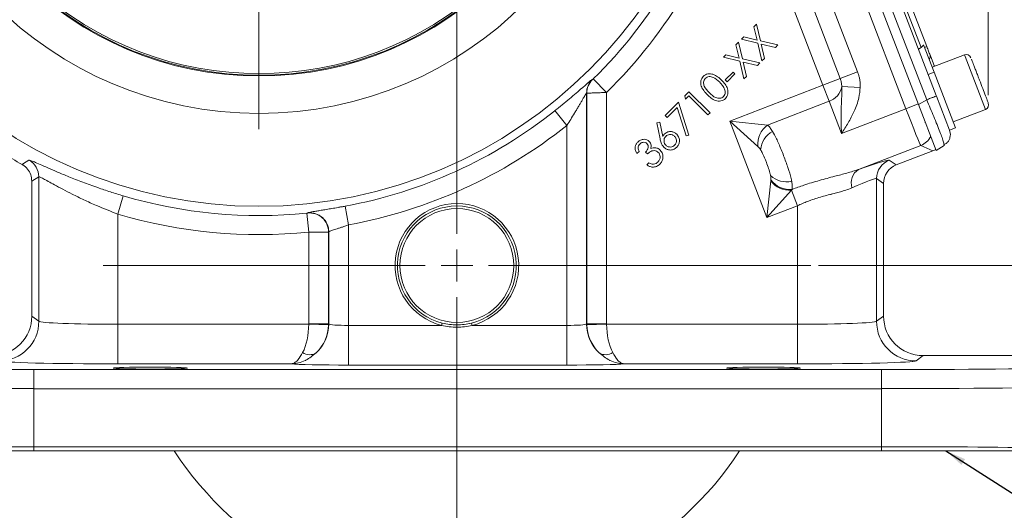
# Model space of a CAD drawing. Header units: inches. Extents: x 0.3 to 33.9, y 0.2 to 21.6.
# Tile 3 of 23: x 4.5 to 10.7, y 4.7 to 7.7. Entities that reach past the tile are written whole.
import ezdxf

# ---------------------------------------------------------------- set-up
doc = ezdxf.new("R2010")
doc.units = ezdxf.units.IN
doc.header["$MEASUREMENT"] = 0
doc.layers.add('SLD-0', color=7, linetype='Continuous', lineweight=15)
doc.styles.add('SLDTEXTSTYLE0', font='TXT', dxfattribs={"width": 0.75})
doc.dimstyles.new('SLDDIMSTYLE0', dxfattribs={"dimtxt": 0.25, "dimasz": 0.13, "dimexe": 0, "dimexo": 0.0625, "dimgap": 0.0625, "dimtad": 0, "dimtih": 1, "dimtoh": 1, "dimrnd": 1e-09, "dimzin": 12, "dimdsep": 46, "dimtxsty": 'SLDTEXTSTYLE0', "dimsah": 1, "dimcen": 0.09, "dimadec": 0, "dimazin": 3, "dimtfac": 1, "dimtofl": 0, "dimtmove": 0, "dimatfit": 3, "dimfxl": 1, "dimfrac": 2, "dimtolj": 1, "dimtzin": 12, "dimarcsym": 0})
doc.dimstyles.new('SLDDIMSTYLE1', dxfattribs={"dimtxt": 0.25, "dimasz": 0.13, "dimexe": 0, "dimexo": 0.0625, "dimgap": 0.0625, "dimtad": 0, "dimtih": 1, "dimtoh": 1, "dimrnd": 1e-09, "dimzin": 12, "dimdsep": 46, "dimtxsty": 'SLDTEXTSTYLE0', "dimsah": 1, "dimcen": 0.09, "dimadec": 0, "dimazin": 3, "dimtfac": 1, "dimtmove": 0, "dimatfit": 0, "dimfxl": 1, "dimfrac": 2, "dimtolj": 1, "dimtzin": 12, "dimarcsym": 0})
doc.dimstyles.new('SLDDIMSTYLE2', dxfattribs={"dimtxt": 0, "dimasz": 0.13, "dimexe": 0, "dimexo": 0.0625, "dimgap": 0, "dimtad": 0, "dimtih": 1, "dimtoh": 1, "dimdec": 0, "dimrnd": 1e-09, "dimzin": 0, "dimdsep": 46, "dimtxsty": 'Standard', "dimsah": 1, "dimcen": 0.09, "dimadec": 0, "dimazin": 0, "dimtfac": 0.13, "dimtdec": 0, "dimtofl": 0, "dimtmove": 0, "dimatfit": 3, "dimfxl": 1, "dimfrac": 2, "dimtolj": 1, "dimtzin": 0, "dimarcsym": 0})

# ---------------------------------------------------------------- blocks, each defined once
blk = doc.blocks.new('_D_1')
at = {"layer": 'SLD-0'}
for p, q in [((10.5999, 7.2701), (10.5999, 14.5406)), ((11.9647, 5.5562), (11.9647, 14.5406)), ((10.8956, 14.4524), (10.8448, 14.4524)), ((10.8448, 14.4524), (10.8448, 14.0555)), ((11.669, 14.4524), (11.7198, 14.4524)), ((11.7198, 14.4524), (11.7198, 14.0555)), ((10.5999, 14.4156), (10.3499, 14.4156)), ((11.9647, 14.4156), (12.2147, 14.4156)), ((10.8448, 14.0555), (10.8956, 14.0555)), ((11.7198, 14.0555), (11.669, 14.0555))]:
    blk.add_line(p, q, dxfattribs=at)
for points in [[(10.5999, 14.4156), (10.4699, 14.4356), (10.4699, 14.3956)], [(11.9647, 14.4156), (12.0947, 14.3956), (12.0947, 14.4356)]]:
    blk.add_solid(points, dxfattribs=at)
at = {"layer": 'SLD-0', "char_height": 0.25, "attachment_point": 1, "style": 'SLDTEXTSTYLE0'}
for s, insert in [('1.36', (10.8575, 14.8254, -1.8466)), ('34.7', (10.959, 14.3778, -1.8466))]:
    blk.add_mtext(s, dxfattribs=dict(at, insert=insert))
blk = doc.blocks.new('_D_2')
at = {"layer": 'SLD-0'}
for p, q in [((7.2431, 8.4799), (7.2431, 14.5406)), ((10.5999, 7.2701), (10.5999, 14.5406)), ((8.5347, 14.4524), (8.4839, 14.4524)), ((8.4839, 14.4524), (8.4839, 14.0555)), ((9.3082, 14.4524), (9.359, 14.4524)), ((9.359, 14.4524), (9.359, 14.0555)), ((7.2431, 14.4156), (8.3952, 14.4156)), ((10.5999, 14.4156), (9.4478, 14.4156)), ((8.4839, 14.0555), (8.5347, 14.0555)), ((9.359, 14.0555), (9.3082, 14.0555))]:
    blk.add_line(p, q, dxfattribs=at)
for points in [[(7.2431, 14.4156), (7.3731, 14.3956), (7.3731, 14.4356)], [(10.5999, 14.4156), (10.4699, 14.4356), (10.4699, 14.3956)]]:
    blk.add_solid(points, dxfattribs=at)
at = {"layer": 'SLD-0', "char_height": 0.25, "attachment_point": 1, "style": 'SLDTEXTSTYLE0'}
for s, insert in [('3.36', (8.4966, 14.8254, -1.8466)), ('85.3', (8.5982, 14.3778, -1.8466))]:
    blk.add_mtext(s, dxfattribs=dict(at, insert=insert))
blk = doc.blocks.new('_D_4')
at = {"layer": 'SLD-0'}
for p, q in [((13.3033, 6.1949), (13.3033, 6.4449)), ((9.5281, 6.1949), (13.4283, 6.1949)), ((12.9166, 5.6467), (12.8658, 5.6467)), ((12.8658, 5.6467), (12.8658, 5.2499)), ((13.69, 5.6467), (13.7408, 5.6467)), ((13.7408, 5.6467), (13.7408, 5.2499)), ((12.8658, 5.2499), (12.9166, 5.2499)), ((13.7408, 5.2499), (13.69, 5.2499)), ((11.9741, 5.0249), (13.4283, 5.0249)), ((13.3033, 5.0249), (13.3033, 4.7749))]:
    blk.add_line(p, q, dxfattribs=at)
for points in [[(13.3033, 6.1949), (13.3233, 6.3249), (13.2833, 6.3249)], [(13.3033, 5.0249), (13.2833, 4.8949), (13.3233, 4.8949)]]:
    blk.add_solid(points, dxfattribs=at)
at = {"layer": 'SLD-0', "char_height": 0.25, "attachment_point": 1, "style": 'SLDTEXTSTYLE0'}
for s, insert in [('1.17', (12.8785, 6.0198, -1.8466)), ('29.7', (12.98, 5.5721, -1.8466))]:
    blk.add_mtext(s, dxfattribs=dict(at, insert=insert))
blk = doc.blocks.new('_D_5')
at = {"layer": 'SLD-0'}
for p, q in [((8.5132, 9.5245), (13.4283, 9.5245)), ((13.3033, 9.5245), (13.3033, 8.2706)), ((12.9166, 7.8965), (12.8658, 7.8965)), ((12.8658, 7.8965), (12.8658, 7.4997)), ((13.69, 7.8965), (13.7408, 7.8965)), ((13.7408, 7.8965), (13.7408, 7.4997)), ((12.8658, 7.4997), (12.9166, 7.4997)), ((13.7408, 7.4997), (13.69, 7.4997)), ((13.3033, 6.1949), (13.3033, 7.4489)), ((9.5281, 6.1949), (13.4283, 6.1949))]:
    blk.add_line(p, q, dxfattribs=at)
for points in [[(13.3033, 9.5245), (13.2833, 9.3945), (13.3233, 9.3945)], [(13.3033, 6.1949), (13.3233, 6.3249), (13.2833, 6.3249)]]:
    blk.add_solid(points, dxfattribs=at)
at = {"layer": 'SLD-0', "char_height": 0.25, "attachment_point": 1, "style": 'SLDTEXTSTYLE0'}
for s, insert in [('3.33', (12.8785, 8.2696, -1.8466)), ('84.6', (12.98, 7.8219, -1.8466))]:
    blk.add_mtext(s, dxfattribs=dict(at, insert=insert))
blk = doc.blocks.new('SW_CENTERMARKSYMBOL_0')
at = {"layer": 'SLD-0', "color": 0}
for p, q in [((0, 0.2), (0, 2.4701)), ((0, 0), (0, 0.1)), ((-0.2, 0), (-2.4701, 0)), ((0, 0), (-0.1, 0)), ((0, 0), (0, -0.1)), ((0, 0), (0.1, 0)), ((0.2, 0), (2.4701, 0)), ((0, -0.2), (0, -2.4701))]:
    blk.add_line(p, q, dxfattribs=at)
blk = doc.blocks.new('SW_CENTERMARKSYMBOL_1')
at = {"layer": 'SLD-0', "color": 0}
for p, q in [((0, 0.2), (0, 2.235)), ((0, 0), (0, 0.1)), ((-0.2, 0), (-2.235, 0)), ((0, 0), (-0.1, 0)), ((0, 0), (0, -0.1)), ((0, 0), (0.1, 0)), ((0.2, 0), (2.235, 0)), ((0, -0.2), (0, -2.235))]:
    blk.add_line(p, q, dxfattribs=at)

msp = doc.modelspace()

# ---------------------------------------------------------------- linework, layer by layer
at = {"color": 7, "linetype": 'Continuous', "lineweight": 15}
for p, q in [((9.74, 8.651), (10.2711, 7.2674)), ((10.0796, 7.1841), (9.5359, 8.6005)), ((9.6183, 8.619), (10.1593, 7.2098)), ((9.6771, 8.6305), (10.2106, 7.2406)), ((9.8727, 8.3618), (10.1762, 7.5712)), ((9.9023, 8.3815), (10.2114, 7.5764)), ((9.4645, 8.2237), (9.7744, 7.4164)), ((9.6649, 7.3743), (9.355, 8.1817)), ((9.5553, 7.3323), (9.2454, 8.1396)), ((9.1196, 7.7017), (9.135, 7.7171)), ((9.135, 7.7171), (9.1599, 7.613)), ((9.1394, 7.6177), (9.1196, 7.7017)), ((9.006, 7.5881), (9.0213, 7.6034)), ((9.0258, 7.504), (9.006, 7.5881)), ((9.0213, 7.6034), (9.0462, 7.4993)), ((9.0402, 7.6223), (9.0557, 7.6378)), ((9.1442, 7.5973), (9.0402, 7.6223)), ((9.0557, 7.6378), (9.1394, 7.6177)), ((9.1703, 7.4864), (9.1442, 7.5973)), ((9.1599, 7.613), (9.2706, 7.5867)), ((9.2551, 7.5712), (9.1648, 7.5924)), ((9.1648, 7.5924), (9.1858, 7.5019)), ((9.2706, 7.5867), (9.2551, 7.5712)), ((10.1587, 7.5603), (10.1762, 7.5712)), ((10.191, 7.5876), (10.2572, 7.4153)), ((10.2114, 7.5764), (10.1974, 7.571)), ((8.9265, 7.5086), (8.942, 7.5241)), ((9.0305, 7.4836), (8.9265, 7.5086)), ((8.942, 7.5241), (9.0258, 7.504)), ((9.0566, 7.3727), (9.0305, 7.4836)), ((9.0462, 7.4993), (9.1569, 7.473)), ((9.0511, 7.4787), (9.0721, 7.3882)), ((9.1414, 7.4575), (9.0511, 7.4787)), ((9.1569, 7.473), (9.1414, 7.4575)), ((9.1858, 7.5019), (9.1703, 7.4864)), ((10.2317, 7.5235), (10.2594, 7.4515)), ((10.4489, 7.5242), (10.2453, 7.4461)), ((8.9387, 7.3658), (8.9885, 7.4156)), ((8.9995, 7.4046), (8.9497, 7.3548)), ((8.9885, 7.4156), (8.9995, 7.4046)), ((9.6649, 7.3743), (9.7744, 7.4164)), ((10.2572, 7.4153), (10.2198, 7.4009)), ((10.2572, 7.4153), (10.3923, 7.0633)), ((8.0984, 7.3687), (8.0997, 7.3681)), ((8.1046, 7.3726), (8.1885, 7.287)), ((8.9497, 7.3548), (8.9387, 7.3658)), ((9.0721, 7.3882), (9.0566, 7.3727)), ((9.6649, 7.3743), (9.5553, 7.3323)), ((8.0623, 7.2829), (8.0623, 5.8261)), ((8.0636, 7.2823), (8.0623, 7.2829)), ((8.0636, 5.8271), (8.0636, 7.2823)), ((8.1885, 7.287), (8.1885, 5.8271)), ((8.6829, 7.265), (8.7091, 7.2912)), ((8.7091, 7.2912), (8.842, 7.1582)), ((8.9671, 7.1065), (9.5553, 7.3323)), ((9.5943, 7.2308), (9.5553, 7.3323)), ((9.6739, 7.3235), (9.7909, 7.3188)), ((8.5586, 7.1407), (8.6429, 7.225)), ((8.6429, 7.225), (8.7081, 7.0176)), ((8.688, 7.244), (8.6829, 7.265)), ((8.7089, 7.2649), (8.688, 7.244)), ((8.8288, 7.145), (8.7089, 7.2649)), ((9.5943, 7.2308), (9.2051, 7.0814)), ((9.6722, 7.0277), (9.5943, 7.2308)), ((10.1593, 7.2098), (10.2106, 7.2406)), ((10.2723, 7.2643), (10.3549, 7.049)), ((7.8627, 7.1719), (7.9373, 7.078)), ((8.6349, 7.1919), (8.5712, 7.1281)), ((8.6916, 7.0122), (8.6349, 7.1919)), ((8.842, 7.1582), (8.8288, 7.145)), ((9.6722, 7.0277), (10.0796, 7.1841)), ((10.0796, 7.1841), (10.1577, 7.2141)), ((10.2701, 6.9211), (10.1593, 7.2098)), ((10.3779, 7.1007), (10.5815, 7.1788)), ((8.5065, 7.0953), (8.5246, 7.0991)), ((8.5264, 6.9948), (8.5065, 7.0953)), ((8.5246, 7.0991), (8.5431, 7.0088)), ((8.5712, 7.1281), (8.5586, 7.1407)), ((9.145, 6.9465), (8.9671, 7.1065)), ((9.2009, 6.4974), (8.9671, 7.1065)), ((8.9671, 7.1065), (9.2051, 7.0814)), ((10.1993, 7.0963), (10.2024, 7.0975)), ((7.9373, 5.8166), (7.9373, 7.078)), ((10.3549, 7.049), (10.3923, 7.0633)), ((10.3549, 7.049), (10.3601, 7.0223)), ((8.7081, 7.0176), (8.6916, 7.0122)), ((8.394, 6.9144), (8.3804, 6.9008)), ((8.4474, 6.8988), (8.4352, 6.9109)), ((10.1732, 6.9524), (9.7798, 6.8014)), ((10.0182, 6.8294), (10.2499, 6.9183)), ((10.2499, 6.9183), (10.1732, 6.9524)), ((10.2701, 6.9211), (10.3214, 6.9519)), ((10.3193, 6.9626), (10.3214, 6.9519)), ((8.4425, 6.8299), (8.4555, 6.8429)), ((9.974, 6.8598), (10.0182, 6.8294)), ((4.6023, 6.754), (4.5581, 6.7278)), ((4.5581, 6.7278), (4.5581, 5.876)), ((4.6023, 5.8429), (4.6023, 6.754)), ((9.2009, 6.4974), (9.2253, 6.7284)), ((9.2253, 6.7284), (9.2261, 6.7354)), ((9.8938, 6.7432), (9.8938, 5.8429)), ((9.9381, 6.7128), (9.8938, 6.7432)), ((9.3563, 6.6701), (9.2009, 6.4974)), ((9.3609, 6.6753), (9.3563, 6.6701)), ((9.3563, 6.6701), (9.3941, 6.5716)), ((9.9381, 5.876), (9.9381, 6.7128)), ((5.1361, 6.6341), (5.102, 6.5191)), ((6.5371, 6.5691), (6.5588, 6.4512)), ((9.3941, 6.5716), (9.2009, 6.4974)), ((9.3941, 5.8239), (9.3941, 6.5716)), ((5.102, 6.5191), (5.102, 5.8239)), ((6.2955, 6.5249), (6.3076, 6.4056)), ((6.3003, 6.5256), (6.3016, 6.5271)), ((6.4338, 6.4078), (6.4325, 6.4063)), ((6.4325, 6.4063), (6.4325, 5.8271)), ((6.4338, 5.8261), (6.4338, 6.4078)), ((6.5588, 6.4512), (6.5588, 5.8166)), ((6.3076, 5.8271), (6.3076, 6.4056)), ((4.5581, 5.876), (4.6023, 5.8429)), ((9.8938, 5.8429), (9.9381, 5.876)), ((5.102, 5.8239), (5.102, 5.574)), ((5.102, 5.8239), (6.3075, 5.8239)), ((6.3075, 5.8239), (6.4324, 5.8207)), ((6.3076, 5.8271), (6.4325, 5.8271)), ((6.4325, 5.8271), (6.4338, 5.8261)), ((6.5588, 5.8166), (6.5588, 5.5667)), ((6.5588, 5.8166), (7.1465, 5.8166)), ((7.1502, 5.8311), (7.1465, 5.8166)), ((7.3222, 5.8279), (7.3359, 5.8311)), ((7.3396, 5.8166), (7.3359, 5.8311)), ((7.3396, 5.8166), (7.9373, 5.8166)), ((7.9373, 5.8166), (7.9373, 5.5667)), ((8.0623, 5.8261), (8.0636, 5.8271)), ((8.0636, 5.8271), (8.1885, 5.8271)), ((8.1886, 5.8239), (8.0637, 5.8207)), ((8.1886, 5.8239), (9.3941, 5.8239)), ((9.3941, 5.8239), (9.3941, 5.574)), ((10.188, 5.6262), (10.1436, 5.5929)), ((10.188, 5.6262), (11.8448, 5.6262)), ((4.5714, 5.4176), (4.5714, 5.5376)), ((4.5714, 5.5376), (9.9247, 5.5376)), ((6.196, 5.574), (5.102, 5.574)), ((7.9373, 5.5667), (6.5588, 5.5667)), ((9.3941, 5.574), (8.3001, 5.574)), ((9.9247, 5.4176), (9.9247, 5.5376)), ((9.9247, 5.4176), (4.5714, 5.4176)), ((4.5714, 5.4176), (4.5714, 5.0514)), ((9.9247, 5.0514), (9.9247, 5.4176)), ((4.5714, 5.0249), (4.5714, 5.0514)), ((4.5714, 5.0514), (9.9247, 5.0514)), ((9.9247, 5.0249), (9.9247, 5.0514)), ((9.9247, 5.0249), (4.5714, 5.0249))]:
    msp.add_line(p, q, dxfattribs=at)
at = {"color": 8, "linetype": 'Continuous', "lineweight": 15}
for p, q in [((10.4533, 7.5127), (10.4489, 7.5242)), ((10.5815, 7.1788), (10.4533, 7.5127))]:
    msp.add_line(p, q, dxfattribs=at)
at = {"color": 7, "linetype": 'Continuous', "lineweight": 15, "flags": 128}
msp.add_lwpolyline([(4.4964, 6.8326), (4.5046, 6.8376), (4.5398, 6.8593)], dxfattribs=at)
at = {"color": 7, "linetype": 'Continuous', "lineweight": 15}
for centre, radius in [((5.9931, 9.5245), 2.9561), ((5.9931, 9.5245), 2.3701), ((5.9931, 9.5245), 2.1338), ((7.2431, 6.1949), 0.3595)]:
    msp.add_circle(centre, radius, dxfattribs=at)
at = {"color": 8, "linetype": 'Continuous', "lineweight": 15}
msp.add_arc((5.9931, 9.5245), 2.129, 225.79951, 314.20049, dxfattribs=at)
at = {"color": 7, "linetype": 'Continuous', "lineweight": 15}
for centre, radius, start, end in [((5.9931, 9.5245), 3.0148, 314.45642, 329.34743), ((5.9931, 9.5245), 2.1191, 227.68886, 312.31114), ((5.9931, 9.5245), 3.1348, 314.45642, 329.34743), ((10.4603, 7.4943), 0.032, 21, 111), ((10.2055, 7.5153), 0.0274, 317.79156, 17.40829), ((8.1824, 7.2828), 0.1201, 134.35163, 179.96957), ((8.1837, 7.2823), 0.1201, 134.36203, 179.96958), ((9.5533, 7.3464), 0.1227, 289.49934, 349.23491), ((10.57, 7.2087), 0.032, 291, 21), ((5.9931, 9.5245), 3.0051, 280.42964, 308.47505), ((5.9931, 9.5245), 3.125, 280.42964, 308.47505), ((9.2907, 6.9624), 0.1465, 125.75158, 186.24842), ((9.3093, 6.9111), 0.1486, 119.15676, 174.47758), ((5.9931, 9.5245), 3.08, 235.68866, 240.92686), ((10.13, 7.0645), 0.1201, 291.07718, 332.40578), ((4.4822, 6.7539), 0.1201, 0.04423, 61.35423), ((10.0189, 6.7431), 0.1251, 111.05219, 179.94781), ((9.8356, 6.716), 0.102, 123.15259, 197.81839), ((9.3245, 6.8716), 0.1486, 227.52242, 282.84324), ((9.3458, 6.8228), 0.153, 218.07251, 273.92749), ((9.345, 6.821), 0.1465, 215.74863, 276.24727), ((5.9931, 9.5245), 3.0148, 253.48625, 275.75816), ((7.2431, 6.1949), 0.3905, 284.31969, 255.68031), ((7.2431, 6.1949), 0.3755, 284.31969, 255.68031), ((5.9931, 9.5245), 3.1348, 253.48625, 275.75816), ((6.3124, 6.4061), 0.1201, 0.09296, 95.75733), ((6.3137, 6.4076), 0.1201, 0.09301, 95.78466), ((4.3522, 5.8431), 0.2501, 270.06892, 359.94636), ((6.1837, 5.8263), 0.2502, 312.81617, 359.94243), ((6.1825, 5.8272), 0.25, 358.52616, 359.97382), ((8.3125, 5.8263), 0.2502, 180.05757, 227.18383), ((8.3136, 5.8272), 0.25, 180.02618, 181.47384), ((10.1439, 5.8431), 0.2501, 180.05364, 269.93108), ((6.313, 5.7118), 0.0801, 236.57933, 300.52452), ((8.1831, 5.7118), 0.0801, 239.47548, 303.42067), ((7.2431, 6.1949), 2.135, 213.23055, 270.27467), ((7.2431, 6.1949), 2.135, 270.27467, 326.76945)]:
    msp.add_arc(centre, radius, start, end, dxfattribs=at)
for centre, major_axis, ratio, start_param, end_param in [((10.1532, 7.6107), (-0.0164, 0.0428), 0.916331, 3.316126, 3.839815), ((10.0838, 7.1857), (-0.0896, 0.2334), 0.018159, 1.570796, 3.106686), ((10.2067, 7.0304), (0.1098, -0.0489), 0.998783, 5.498396, 5.665141), ((9.3493, 6.6192), (0.625, 0.2402), 0.032596, 0.022379, 0.79842), ((10.0631, 6.7127), (0.1031, -0.0709), 0.999103, 2.539873, 3.743313), ((9.3941, 6.5026), (0.4999, 0.2403), 0.037993, 0.016646, 0.792686), ((4.3079, 5.8763), (0.2002, -0.1501), 0.999049, 5.356262, 6.926144), ((10.1882, 5.8763), (-0.2002, -0.1501), 0.999049, 5.640226, 7.210109), ((5.102, 5.8435), (0.5, 0), 0.039279, 3.176499, 4.712389), ((6.1869, 5.8239), (0.0041, 0.25), 0.482584, 3.922427, 4.720341), ((6.1825, 5.8272), (-0.1001, 0.0751), 0.999049, 3.759285, 3.784552), ((6.1869, 5.8239), (0.0815, 0.2369), 0.978221, 4.226504, 5.024418), ((6.5588, 5.8264), (0.125, 0), 0.078558, 3.176499, 4.712389), ((7.9373, 5.8264), (0.125, 0), 0.078558, 4.712389, 6.248279), ((8.3093, 5.8239), (-0.0815, 0.2369), 0.978221, 1.258768, 2.056681), ((8.3136, 5.8272), (-0.1001, -0.0751), 0.999049, 5.640226, 5.665493), ((8.3093, 5.8239), (-0.0041, 0.25), 0.482584, 1.562845, 2.360758), ((9.3941, 5.8435), (0.5, 0), 0.039279, 4.712389, 6.248279), ((4.5714, 5.5868), (1.88, 0), 0.026186, 3.167773, 4.712389), ((5.102, 5.5936), (0.75, 0), 0.026186, 3.176499, 4.712389), ((6.5588, 5.5765), (0.375, 0), 0.026186, 3.397717, 4.712389), ((7.9373, 5.5765), (0.375, 0), 0.026186, 4.712389, 6.027061), ((9.3941, 5.5936), (0.75, 0), 0.026186, 4.712389, 6.248279), ((9.9247, 5.5868), (1.88, 0), 0.026186, 4.712389, 6.257005), ((4.5714, 5.4669), (2, 0), 0.024615, 3.167773, 4.712389), ((9.9247, 5.4669), (2, 0), 0.024615, 4.712389, 6.257005), ((4.5714, 5.0022), (2, 0), 0.024615, 1.570796, 2.661649), ((9.9247, 5.0022), (2, 0), 0.024615, 0.479944, 1.570796)]:
    msp.add_ellipse(centre, major_axis=major_axis, ratio=ratio, start_param=start_param, end_param=end_param, dxfattribs=at)
for centre in [(5.3061, 5.5476), (9.1801, 5.5476)]:
    msp.add_ellipse(centre, major_axis=(0.2344, 0), ratio=0.026186, dxfattribs=at)
for points in [[(10.2317, 7.5235), (10.2287, 7.5312), (10.2228, 7.5467), (10.2152, 7.5665), (10.2114, 7.5764)], [(10.2106, 7.2406), (10.219, 7.2438), (10.2358, 7.2503), (10.2558, 7.258), (10.2696, 7.2633), (10.2714, 7.2639), (10.2723, 7.2643)], [(7.1502, 5.8311), (7.1811, 5.8253), (7.2431, 5.8136), (7.305, 5.8253), (7.3359, 5.8311)]]:
    msp.add_open_spline(points, degree=3, dxfattribs=at)
for points, knots in [([(10.5998, 7.2204), (10.5998, 7.2203), (10.6005, 7.2184), (10.5987, 7.2232), (10.5956, 7.2313), (10.5898, 7.2463), (10.5803, 7.2711), (10.5652, 7.3105), (10.5476, 7.3562), (10.5333, 7.3935), (10.5226, 7.4215), (10.5128, 7.4469), (10.5019, 7.4754), (10.497, 7.4881), (10.4939, 7.4963)], [0, 0, 0, 0, 0.003712, 0.076658, 0.151153, 0.225647, 0.298594, 0.434102, 0.56961, 0.642556, 0.717051, 0.791545, 0.864492, 1, 1, 1, 1]), ([(8.7992, 7.388), (8.8034, 7.3916), (8.8119, 7.3988), (8.8331, 7.4062), (8.8617, 7.4033), (8.891, 7.387), (8.9071, 7.3718), (8.9152, 7.3642)], [0, 0, 0, 0, 0.125197, 0.25039, 0.498891, 0.749035, 1, 1, 1, 1]), ([(9.7744, 7.4164), (9.7769, 7.4096), (9.7818, 7.3958), (9.7873, 7.3726), (9.791, 7.3469), (9.7909, 7.3282), (9.7909, 7.3188)], [0, 0, 0, 0, 0.218332, 0.438286, 0.71723, 1, 1, 1, 1]), ([(7.8627, 7.1719), (7.8781, 7.1843), (7.9093, 7.2093), (7.9545, 7.2468), (7.9978, 7.2837), (8.0254, 7.3077), (8.0531, 7.3319), (8.0773, 7.353), (8.095, 7.3676), (8.0975, 7.3684), (8.0984, 7.3687)], [0, 0, 0, 0, 0.13871, 0.281087, 0.424239, 0.572471, 0.589227, 0.767508, 0.917603, 1, 1, 1, 1]), ([(8.0997, 7.3681), (8.0998, 7.3681), (8.0998, 7.3682), (8.1003, 7.3685), (8.1011, 7.3693), (8.1026, 7.3707), (8.1038, 7.3719), (8.1046, 7.3726)], [0, 0, 0, 0, 0.100164, 0.247152, 0.426835, 0.662426, 1, 1, 1, 1]), ([(8.8244, 7.2734), (8.8168, 7.2814), (8.8017, 7.2973), (8.7845, 7.3258), (8.7813, 7.3542), (8.7885, 7.3754), (8.7956, 7.3838), (8.7992, 7.388)], [0, 0, 0, 0, 0.251084, 0.501201, 0.749605, 0.874788, 1, 1, 1, 1]), ([(8.8123, 7.3758), (8.8096, 7.3724), (8.8041, 7.3655), (8.7998, 7.3483), (8.8062, 7.3173), (8.8248, 7.2984), (8.8373, 7.2858)], [0, 0, 0, 0, 0.125281, 0.250724, 0.49957, 1, 1, 1, 1]), ([(8.903, 7.3515), (8.89, 7.3634), (8.8707, 7.3813), (8.8399, 7.3882), (8.8226, 7.3839), (8.8158, 7.3785), (8.8123, 7.3758)], [0, 0, 0, 0, 0.5002667, 0.7492815, 0.8747486, 1, 1, 1, 1]), ([(8.9322, 7.3123), (8.9276, 7.3203), (8.9193, 7.3345), (8.908, 7.3463), (8.903, 7.3515)], [0, 0, 0, 0, 0.55962, 1, 1, 1, 1]), ([(8.9152, 7.3642), (8.9228, 7.3562), (8.938, 7.3401), (8.9543, 7.3107), (8.957, 7.2822), (8.9497, 7.261), (8.9425, 7.2525), (8.9389, 7.2483)], [0, 0, 0, 0, 0.250977, 0.5011, 0.749604, 0.874805, 1, 1, 1, 1]), ([(9.6739, 7.3235), (9.6739, 7.3282), (9.6739, 7.3378), (9.6718, 7.3511), (9.6688, 7.3633), (9.6662, 7.3706), (9.6649, 7.3743)], [0, 0, 0, 0, 0.273081, 0.550105, 0.774236, 1, 1, 1, 1]), ([(8.0623, 7.2829), (8.0618, 7.2826), (8.061, 7.282), (8.0576, 7.2769), (8.0542, 7.2713), (8.0491, 7.2628), (8.0418, 7.2506), (8.0317, 7.2331), (8.0209, 7.2146), (8.0096, 7.1955), (7.9979, 7.1758), (7.9822, 7.1497), (7.9621, 7.117), (7.9456, 7.0911), (7.9373, 7.078)], [0, 0, 0, 0, 0.062031, 0.108455, 0.156522, 0.184681, 0.267526, 0.352658, 0.433762, 0.515532, 0.598872, 0.68259, 0.840369, 1, 1, 1, 1]), ([(8.1885, 7.287), (8.1816, 7.2867), (8.1676, 7.2862), (8.1489, 7.2854), (8.131, 7.2848), (8.1141, 7.2841), (8.0986, 7.2835), (8.0862, 7.2831), (8.0771, 7.2828), (8.0705, 7.2825), (8.0654, 7.2824), (8.0643, 7.2823), (8.0636, 7.2823)], [0, 0, 0, 0, 0.108342, 0.2198248, 0.3002953, 0.4119286, 0.5270144, 0.6208444, 0.7166949, 0.799313, 0.8833, 1, 1, 1, 1]), ([(8.8373, 7.2858), (8.8499, 7.2733), (8.8688, 7.2546), (8.8998, 7.2483), (8.9171, 7.2526), (8.9239, 7.2581), (8.9273, 7.2608)], [0, 0, 0, 0, 0.5004147, 0.7492502, 0.8746968, 1, 1, 1, 1]), ([(8.9273, 7.2608), (8.9305, 7.2649), (8.9368, 7.2732), (8.94, 7.2921), (8.9351, 7.3047), (8.9322, 7.3123)], [0, 0, 0, 0, 0.280056, 0.56055, 1, 1, 1, 1]), ([(9.6722, 7.0277), (9.6722, 7.028), (9.672, 7.0361), (9.6716, 7.0483), (9.6713, 7.0642), (9.671, 7.077), (9.6707, 7.0905), (9.6705, 7.1057), (9.6703, 7.123), (9.6702, 7.1422), (9.6704, 7.1623), (9.6708, 7.1823), (9.6713, 7.2019), (9.672, 7.2213), (9.6729, 7.2404), (9.6737, 7.2595), (9.6744, 7.2796), (9.6746, 7.2972), (9.6744, 7.3122), (9.674, 7.3197), (9.6739, 7.3235)], [0, 0, 0, 0, 0.002076, 0.07834, 0.116607, 0.154911, 0.201177, 0.247503, 0.303199, 0.370472, 0.437886, 0.505652, 0.573506, 0.640662, 0.707849, 0.775068, 0.842289, 0.921087, 0.960531, 1, 1, 1, 1]), ([(9.7909, 7.3188), (9.7887, 7.297), (9.7834, 7.2441), (9.7552, 7.1689), (9.7216, 7.1067), (9.6939, 7.0617), (9.6796, 7.0392), (9.6723, 7.0279), (9.6722, 7.0277)], [0, 0, 0, 0, 0.206019, 0.500319, 0.748356, 0.873184, 0.998067, 1, 1, 1, 1]), ([(8.9389, 7.2483), (8.9347, 7.2447), (8.9263, 7.2376), (8.9052, 7.2304), (8.8768, 7.2337), (8.8482, 7.2507), (8.8323, 7.2658), (8.8244, 7.2734)], [0, 0, 0, 0, 0.125198, 0.250356, 0.49878, 0.748956, 1, 1, 1, 1]), ([(8.5542, 7.0247), (8.5607, 7.0298), (8.5736, 7.0398), (8.5969, 7.0412), (8.6172, 7.0355), (8.6269, 7.0272), (8.6317, 7.0231)], [0, 0, 0, 0, 0.27937, 0.559054, 0.779411, 1, 1, 1, 1]), ([(9.2051, 7.0814), (9.2104, 7.0761), (9.2212, 7.0654), (9.2316, 7.0491), (9.237, 7.0408)], [0, 0, 0, 0, 0.493072, 1, 1, 1, 1]), ([(9.237, 7.0408), (9.2451, 7.0262), (9.2634, 6.9935), (9.287, 6.9383), (9.3118, 6.8758), (9.335, 6.8114), (9.3511, 6.7581), (9.3563, 6.7324), (9.3575, 6.7268)], [0, 0, 0, 0, 0.171275, 0.384256, 0.500237, 0.720192, 0.938779, 1, 1, 1, 1]), ([(8.3804, 6.9008), (8.3768, 6.9074), (8.3696, 6.9205), (8.3682, 6.9418), (8.3737, 6.9605), (8.3813, 6.9695), (8.3852, 6.974)], [0, 0, 0, 0, 0.28035, 0.559759, 0.779807, 1, 1, 1, 1]), ([(8.3852, 6.974), (8.3911, 6.9787), (8.4029, 6.9882), (8.4241, 6.9923), (8.4437, 6.9888), (8.4531, 6.9815), (8.4578, 6.9778)], [0, 0, 0, 0, 0.27999, 0.559792, 0.780057, 1, 1, 1, 1]), ([(8.4439, 6.9641), (8.44, 6.9669), (8.4322, 6.9726), (8.4183, 6.9725), (8.4066, 6.9685), (8.4009, 6.9635), (8.3981, 6.961)], [0, 0, 0, 0, 0.2787155, 0.5585575, 0.7791165, 1, 1, 1, 1]), ([(8.4578, 6.9778), (8.4607, 6.9744), (8.4665, 6.9676), (8.4711, 6.9519), (8.4691, 6.9405), (8.4679, 6.9335)], [0, 0, 0, 0, 0.2803484, 0.5604513, 1, 1, 1, 1]), ([(8.5501, 6.9409), (8.5436, 6.95), (8.532, 6.9664), (8.5281, 6.9861), (8.5264, 6.9948)], [0, 0, 0, 0, 0.558198, 1, 1, 1, 1]), ([(8.5431, 7.0088), (8.5449, 7.012), (8.5479, 7.0178), (8.5523, 7.0226), (8.5542, 7.0247)], [0, 0, 0, 0, 0.560021, 1, 1, 1, 1]), ([(8.5627, 7.0099), (8.5591, 7.0053), (8.5518, 6.9961), (8.5504, 6.9793), (8.5539, 6.9646), (8.5599, 6.9575), (8.5628, 6.954)], [0, 0, 0, 0, 0.279575, 0.559383, 0.779633, 1, 1, 1, 1]), ([(8.6187, 7.0099), (8.6141, 7.0135), (8.6049, 7.0208), (8.5881, 7.0223), (8.5733, 7.0188), (8.5663, 7.0129), (8.5627, 7.0099)], [0, 0, 0, 0, 0.279571, 0.559355, 0.779606, 1, 1, 1, 1]), ([(8.6187, 6.954), (8.6223, 6.9586), (8.6296, 6.9678), (8.631, 6.9845), (8.6275, 6.9993), (8.6216, 7.0063), (8.6187, 7.0099)], [0, 0, 0, 0, 0.279558, 0.559314, 0.779572, 1, 1, 1, 1]), ([(8.6317, 7.0231), (8.6372, 7.0163), (8.648, 7.0027), (8.6501, 6.9778), (8.6441, 6.9562), (8.6354, 6.9458), (8.6311, 6.9405)], [0, 0, 0, 0, 0.2796313, 0.5589721, 0.7795035, 1, 1, 1, 1]), ([(10.3214, 6.958), (10.3271, 6.9612), (10.3385, 6.9677), (10.3508, 6.9832), (10.359, 7.0015), (10.3598, 7.0155), (10.3602, 7.0224)], [0, 0, 0, 0, 0.252652, 0.503903, 0.753133, 1, 1, 1, 1]), ([(8.3981, 6.961), (8.3951, 6.9574), (8.3891, 6.95), (8.3866, 6.9326), (8.3912, 6.9213), (8.394, 6.9144)], [0, 0, 0, 0, 0.280102, 0.559646, 1, 1, 1, 1]), ([(8.4352, 6.9109), (8.4389, 6.9152), (8.4462, 6.9236), (8.452, 6.9383), (8.4519, 6.9534), (8.4465, 6.9605), (8.4439, 6.9641)], [0, 0, 0, 0, 0.280954, 0.561444, 0.780861, 1, 1, 1, 1]), ([(8.5154, 6.9087), (8.5116, 6.9117), (8.504, 6.9177), (8.4895, 6.9206), (8.4684, 6.9174), (8.4561, 6.9064), (8.4474, 6.8988)], [0, 0, 0, 0, 0.186649, 0.373504, 0.560266, 1, 1, 1, 1]), ([(8.4679, 6.9335), (8.4728, 6.9353), (8.4816, 6.9384), (8.4909, 6.938), (8.495, 6.9379)], [0, 0, 0, 0, 0.559801, 1, 1, 1, 1]), ([(8.495, 6.9379), (8.5018, 6.9366), (8.5139, 6.9344), (8.5233, 6.9264), (8.5274, 6.9229)], [0, 0, 0, 0, 0.559483, 1, 1, 1, 1]), ([(8.5124, 6.8477), (8.5166, 6.8526), (8.5249, 6.8623), (8.5279, 6.8804), (8.5249, 6.8969), (8.5186, 6.9048), (8.5154, 6.9087)], [0, 0, 0, 0, 0.280306, 0.559661, 0.779905, 1, 1, 1, 1]), ([(8.5274, 6.9229), (8.5329, 6.9155), (8.5441, 6.9007), (8.5463, 6.8741), (8.5392, 6.8511), (8.5298, 6.8401), (8.5251, 6.8345)], [0, 0, 0, 0, 0.2794334, 0.5588972, 0.7793296, 1, 1, 1, 1]), ([(8.6311, 6.9405), (8.6244, 6.9353), (8.611, 6.9248), (8.5867, 6.9223), (8.5655, 6.9282), (8.5552, 6.9367), (8.5501, 6.9409)], [0, 0, 0, 0, 0.279696, 0.559058, 0.779541, 1, 1, 1, 1]), ([(8.5628, 6.954), (8.5674, 6.9504), (8.5766, 6.9431), (8.5933, 6.9416), (8.6081, 6.9451), (8.6152, 6.951), (8.6187, 6.954)], [0, 0, 0, 0, 0.279558, 0.559314, 0.779572, 1, 1, 1, 1]), ([(9.1615, 6.9253), (9.1611, 6.9259), (9.1585, 6.9302), (9.1533, 6.938), (9.1478, 6.9436), (9.145, 6.9465)], [0, 0, 0, 0, 0.066747, 0.527545, 1, 1, 1, 1]), ([(9.2241, 6.7621), (9.2235, 6.765), (9.2205, 6.7795), (9.2118, 6.8075), (9.2002, 6.8396), (9.1876, 6.8715), (9.176, 6.8991), (9.1658, 6.9176), (9.1615, 6.9253)], [0, 0, 0, 0, 0.054647, 0.26791, 0.499936, 0.623154, 0.841136, 1, 1, 1, 1]), ([(4.573, 6.8486), (4.5735, 6.8484), (4.5817, 6.8453), (4.6101, 6.8327), (4.658, 6.8117), (4.7193, 6.785), (4.7929, 6.7543), (4.8782, 6.7207), (4.9671, 6.6883), (5.0539, 6.6591), (5.1087, 6.6424), (5.1361, 6.6341)], [0, 0, 0, 0, 0.006367, 0.127676, 0.249021, 0.375758, 0.502517, 0.641006, 0.779481, 0.889748, 1, 1, 1, 1]), ([(8.4555, 6.8429), (8.4605, 6.8401), (8.4695, 6.8352), (8.4796, 6.8344), (8.4841, 6.834)], [0, 0, 0, 0, 0.560712, 1, 1, 1, 1]), ([(8.4841, 6.834), (8.4901, 6.8352), (8.5008, 6.8372), (8.5088, 6.8445), (8.5124, 6.8477)], [0, 0, 0, 0, 0.558676, 1, 1, 1, 1]), ([(4.4964, 6.8326), (4.4982, 6.8316), (4.5116, 6.8239), (4.5334, 6.8041), (4.5541, 6.7683), (4.5567, 6.7413), (4.5581, 6.7278)], [0, 0, 0, 0, 0.048482, 0.36561, 0.682807, 1, 1, 1, 1]), ([(8.5251, 6.8345), (8.5186, 6.829), (8.5054, 6.8181), (8.4811, 6.8141), (8.4596, 6.8193), (8.4482, 6.8263), (8.4425, 6.8299)], [0, 0, 0, 0, 0.279837, 0.55894, 0.779229, 1, 1, 1, 1]), ([(9.3609, 6.6753), (9.3732, 6.6799), (9.3977, 6.689), (9.4386, 6.7031), (9.4835, 6.7174), (9.5325, 6.7317), (9.5814, 6.745), (9.627, 6.757), (9.6689, 6.7679), (9.707, 6.7783), (9.7443, 6.7892), (9.768, 6.7974), (9.7798, 6.8014)], [0, 0, 0, 0, 0.085725, 0.1716113, 0.2837414, 0.396269, 0.5100372, 0.6242488, 0.7174074, 0.8108474, 0.9052312, 1, 1, 1, 1]), ([(5.102, 6.5191), (5.0561, 6.5368), (4.9815, 6.5656), (4.886, 6.6092), (4.8147, 6.644), (4.7529, 6.6761), (4.7019, 6.7037), (4.6605, 6.7264), (4.6295, 6.7432), (4.6086, 6.7535), (4.6044, 6.7538), (4.6023, 6.754)], [0, 0, 0, 0, 0.182029, 0.296224, 0.410416, 0.513326, 0.616192, 0.712509, 0.80876, 0.904398, 1, 1, 1, 1]), ([(9.2261, 6.7354), (9.2262, 6.7395), (9.2266, 6.748), (9.225, 6.7573), (9.2241, 6.7621)], [0, 0, 0, 0, 0.491539, 1, 1, 1, 1]), ([(9.3575, 6.7268), (9.3577, 6.7256), (9.3588, 6.7199), (9.3603, 6.7099), (9.3614, 6.6976), (9.3618, 6.6859), (9.3612, 6.6788), (9.3609, 6.6753)], [0, 0, 0, 0, 0.061733, 0.292747, 0.525136, 0.761826, 1, 1, 1, 1]), ([(9.7385, 6.6848), (9.7261, 6.6799), (9.7033, 6.6708), (9.6676, 6.6604), (9.6392, 6.6529), (9.6162, 6.647), (9.5916, 6.6407), (9.5593, 6.6322), (9.5193, 6.6207), (9.4854, 6.6095), (9.4542, 6.5979), (9.4258, 6.5864), (9.4047, 6.5765), (9.3941, 6.5716)], [0, 0, 0, 0, 0.131707, 0.240657, 0.338537, 0.387708, 0.441237, 0.548888, 0.657888, 0.768314, 0.823907, 0.911809, 1, 1, 1, 1]), ([(6.3016, 6.5271), (6.3027, 6.5276), (6.3049, 6.5288), (6.3164, 6.5314), (6.3338, 6.5347), (6.3568, 6.5385), (6.3851, 6.5431), (6.4175, 6.5484), (6.4535, 6.5544), (6.4863, 6.56), (6.5145, 6.565), (6.5295, 6.5677), (6.5371, 6.5691)], [0, 0, 0, 0, 0.109444, 0.221842, 0.330311, 0.441771, 0.549186, 0.659695, 0.766593, 0.876699, 0.938053, 1, 1, 1, 1]), ([(6.2955, 6.5249), (6.2958, 6.5249), (6.2967, 6.525), (6.298, 6.5252), (6.2993, 6.5253), (6.3001, 6.5255), (6.3003, 6.5255), (6.3003, 6.5256)], [0, 0, 0, 0, 0.119981, 0.337521, 0.556451, 0.777256, 1, 1, 1, 1]), ([(6.4325, 6.4063), (6.4323, 6.4063), (6.4319, 6.4062), (6.4302, 6.4062), (6.4276, 6.4062), (6.4242, 6.4062), (6.42, 6.4061), (6.415, 6.4061), (6.4092, 6.4061), (6.4027, 6.406), (6.3931, 6.406), (6.3823, 6.4059), (6.3705, 6.4059), (6.3611, 6.4058), (6.3514, 6.4058), (6.3413, 6.4057), (6.3306, 6.4057), (6.3193, 6.4056), (6.3115, 6.4056), (6.3076, 6.4056)], [0, 0, 0, 0, 0.053883, 0.108139, 0.163572, 0.219411, 0.27338, 0.327724, 0.382649, 0.438369, 0.492273, 0.601911, 0.657775, 0.711905, 0.766413, 0.822116, 0.878231, 0.938849, 1, 1, 1, 1]), ([(6.5588, 6.4512), (6.5548, 6.4498), (6.5469, 6.4469), (6.5322, 6.4418), (6.5148, 6.436), (6.4958, 6.4298), (6.4785, 6.4243), (6.4635, 6.4196), (6.4511, 6.4156), (6.4419, 6.4123), (6.4356, 6.4096), (6.4344, 6.4084), (6.4338, 6.4078)], [0, 0, 0, 0, 0.063912, 0.128353, 0.238318, 0.351238, 0.459055, 0.569891, 0.676237, 0.78565, 0.891265, 1, 1, 1, 1]), ([(7.3396, 5.8166), (7.3075, 5.8108), (7.2431, 5.7992), (7.1787, 5.8108), (7.1465, 5.8166)], [0, 0, 0, 0, 0.499477, 1, 1, 1, 1]), ([(6.2689, 5.6449), (6.2591, 5.6282), (6.2483, 5.6097), (6.2309, 5.5911), (6.2205, 5.5825), (6.2095, 5.577), (6.2035, 5.5752), (6.2002, 5.5745), (6.1984, 5.5742), (6.1973, 5.5741), (6.1968, 5.574), (6.1964, 5.574), (6.1963, 5.574), (6.1962, 5.574), (6.1961, 5.574), (6.196, 5.574)], [0, 0, 0, 0, 0.416891, 0.461413, 0.703997, 0.834066, 0.906642, 0.947465, 0.970451, 0.983387, 0.990662, 0.994753, 0.996173, 0.996798, 1, 1, 1, 1]), ([(6.3537, 5.6428), (6.3327, 5.6259), (6.3102, 5.6077), (6.2721, 5.5895), (6.2494, 5.5814), (6.2246, 5.5764), (6.2117, 5.5749), (6.2048, 5.5743), (6.2009, 5.5741), (6.1987, 5.5741), (6.1975, 5.574), (6.1969, 5.574), (6.1966, 5.574), (6.1964, 5.574), (6.1962, 5.574), (6.196, 5.574)], [0, 0, 0, 0, 0.426251, 0.457293, 0.712383, 0.842296, 0.912355, 0.951016, 0.972553, 0.984602, 0.991356, 0.995145, 0.996106, 0.996742, 1, 1, 1, 1]), ([(8.1424, 5.6428), (8.1634, 5.6259), (8.1859, 5.6077), (8.224, 5.5895), (8.2467, 5.5814), (8.2715, 5.5764), (8.2844, 5.5749), (8.2914, 5.5743), (8.2952, 5.5741), (8.2974, 5.5741), (8.2986, 5.574), (8.2992, 5.574), (8.2995, 5.574), (8.2997, 5.574), (8.2999, 5.574), (8.3001, 5.574)], [0, 0, 0, 0, 0.426251, 0.457293, 0.712383, 0.842296, 0.912355, 0.951016, 0.972553, 0.984602, 0.991356, 0.995145, 0.996106, 0.996742, 1, 1, 1, 1]), ([(8.2273, 5.6449), (8.237, 5.6282), (8.2478, 5.6097), (8.2652, 5.5911), (8.2756, 5.5825), (8.2866, 5.577), (8.2926, 5.5752), (8.2959, 5.5745), (8.2977, 5.5742), (8.2988, 5.5741), (8.2994, 5.574), (8.2997, 5.574), (8.2998, 5.574), (8.2999, 5.574), (8.3, 5.574), (8.3001, 5.574)], [0, 0, 0, 0, 0.416891, 0.4614127, 0.7039972, 0.8340657, 0.9066417, 0.9474655, 0.9704512, 0.9833869, 0.9906624, 0.9947526, 0.9961733, 0.9967984, 1, 1, 1, 1]), ([(4.5714, 5.0249), (4.4912, 5.0249), (4.3554, 5.0249), (4.1663, 5.0249), (4.0028, 5.0249), (3.8417, 5.0249), (3.686, 5.0249), (3.538, 5.0249), (3.3973, 5.0249), (3.2636, 5.0249), (3.1091, 5.0249), (2.9438, 5.0249), (2.8462, 5.0249), (2.7973, 5.0249)], [0, 0, 0, 0, 0.110343, 0.186865, 0.263387, 0.342134, 0.42088, 0.49737, 0.573861, 0.652591, 0.731321, 0.865661, 1, 1, 1, 1]), ([(11.6988, 5.0249), (11.6593, 5.0249), (11.5831, 5.0249), (11.4411, 5.0249), (11.2854, 5.0249), (11.1123, 5.0249), (10.9241, 5.0249), (10.7236, 5.0249), (10.49, 5.0249), (10.2226, 5.0249), (10.024, 5.0249), (9.9247, 5.0249)], [0, 0, 0, 0, 0.110367, 0.212962, 0.315885, 0.418482, 0.52113, 0.624104, 0.726755, 0.863377, 1, 1, 1, 1])]:
    msp.add_open_spline(points, degree=3, knots=knots, dxfattribs=at)
at = {"color": 8, "linetype": 'Continuous', "lineweight": 15}
for points, knots in [([(10.2106, 7.2406), (10.2259, 7.2047), (10.2496, 7.1494), (10.2767, 7.0829), (10.2946, 7.0373), (10.3082, 7.0006), (10.3186, 6.9709), (10.3191, 6.9654), (10.3193, 6.9626)], [0, 0, 0, 0, 0.272033, 0.419982, 0.56575, 0.711521, 0.859466, 1, 1, 1, 1]), ([(4.5398, 6.8593), (4.5421, 6.8593), (4.5466, 6.8593), (4.5644, 6.8521), (4.573, 6.8486)], [0, 0, 0, 0, 0.513284, 1, 1, 1, 1])]:
    msp.add_open_spline(points, degree=3, knots=knots, dxfattribs=at)

# ---------------------------------------------------------------- block references
at = {"layer": 'SLD-0'}
for name, p in [('SW_CENTERMARKSYMBOL_0', (5.9931, 9.5245)), ('SW_CENTERMARKSYMBOL_1', (7.2431, 6.1949))]:
    msp.add_blockref(name, p, dxfattribs=at)

# ---------------------------------------------------------------- dimensions: what is measured, and where the dimension line sits
for base, p1, p2, dimstyle, picture, middle in [((7.2431, 14.4156), (10.5999, 7.2201), (7.2431, 8.4299), 'SLDDIMSTYLE0', '_D_2', (8.9215, 14.4156)), ((10.5999, 14.4156), (11.9647, 5.5062), (10.5999, 7.2201), 'SLDDIMSTYLE1', '_D_1', (11.2823, 14.4156))]:
    dim = msp.add_linear_dim(base=base, p1=p1, p2=p2, dimstyle=dimstyle, dxfattribs=at)
    dim.commit()
    dim.dimension.update_dxf_attribs({"geometry": picture, "text_midpoint": middle, "dimtype": 160})
for base, p1, p2, dimstyle, picture, middle in [((13.3033, 9.5245), (9.4781, 6.1949), (8.4632, 9.5245), 'SLDDIMSTYLE0', '_D_5', (13.3033, 7.8597)), ((13.3033, 6.1949), (11.9241, 5.0249), (9.4781, 6.1949), 'SLDDIMSTYLE1', '_D_4', (13.3033, 5.6099))]:
    dim = msp.add_linear_dim(base=base, p1=p1, p2=p2, angle=90, dimstyle=dimstyle, dxfattribs=at)
    dim.commit()
    dim.dimension.update_dxf_attribs({"geometry": picture, "text_midpoint": middle, "dimtype": 160})

# ---------------------------------------------------------------- leaders
msp.add_leader([(10.3322, 5.0249), (12.5768, 3.5882), (12.8268, 3.5882)], dimstyle='SLDDIMSTYLE2', dxfattribs=at)

doc.saveas('drawing.dxf')
